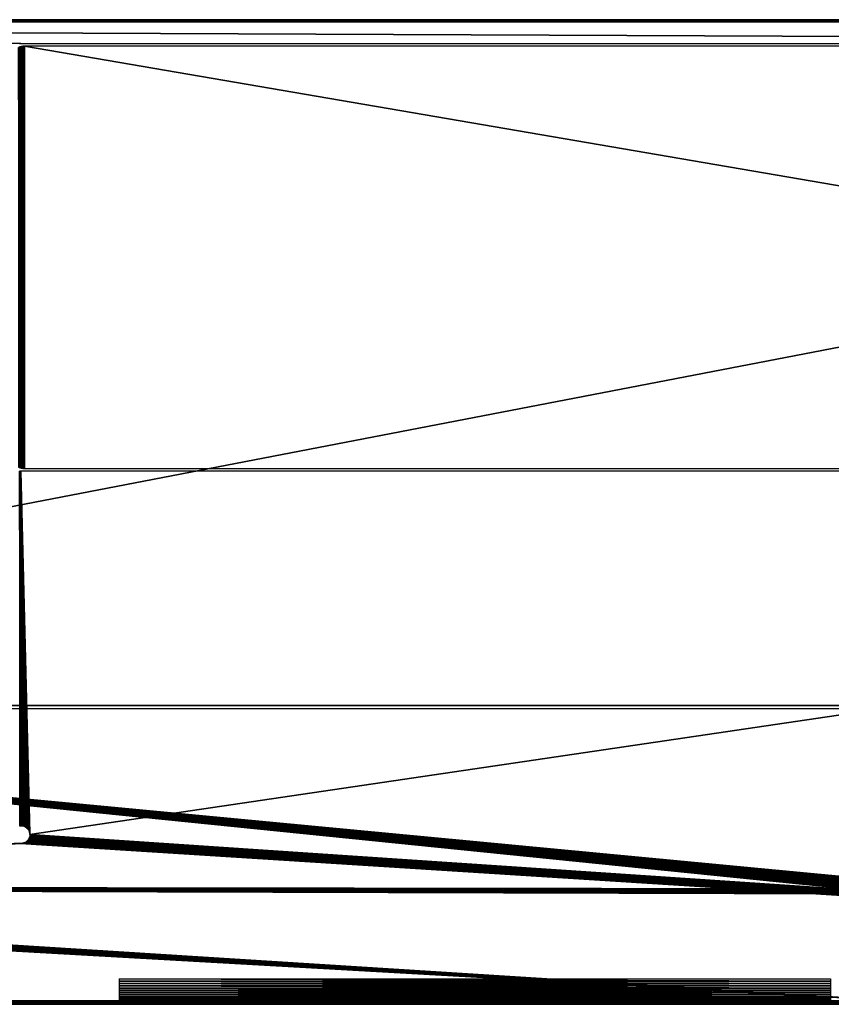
# Model space of a CAD drawing. Header units: millimetres. Extents: x -375 to 375, y -72 to 72.
# Tile 4 of 5: x 5 to 125, y -72 to 72. Entities that reach past the tile are written whole.
import ezdxf

# ---------------------------------------------------------------- set-up
doc = ezdxf.new("R2010")
doc.units = ezdxf.units.MM
doc.header["$LTSCALE"] = 26.699852
for name, color, linetype in [('1', 7, 'CONTINUOUS'), ('11', 7, 'CONTINUOUS'), ('12', 7, 'CONTINUOUS'), ('13', 7, 'CONTINUOUS'), ('14', 7, 'CONTINUOUS'), ('17', 7, 'CONTINUOUS'), ('18', 7, 'CONTINUOUS'), ('19', 7, 'CONTINUOUS'), ('2', 7, 'CONTINUOUS'), ('20', 7, 'CONTINUOUS'), ('25', 7, 'CONTINUOUS'), ('26', 7, 'CONTINUOUS'), ('27', 7, 'CONTINUOUS'), ('3', 7, 'CONTINUOUS'), ('5', 7, 'CONTINUOUS')]:
    doc.layers.add(name, color=color, linetype=linetype)

msp = doc.modelspace()

# ---------------------------------------------------------------- linework, layer by layer
at = {"layer": '1', "color": 7, "linetype": 'Continuous'}
for points in [[(-374.7, -72.2), (-374.7, 72.2), (374.7, 72.2), (-374.7, -72.2)], [(374.7, -72.2), (-374.7, -72.2), (374.7, 72.2), (374.7, -72.2)]]:
    msp.add_3dface(points, dxfattribs=at)
at = {"layer": '11', "color": 7, "linetype": 'Continuous'}
for points in [[(374.7, -72.2, 8), (-374.7, -72.2, 8), (374.7, -72.5, 7.7), (374.7, -72.2, 8)], [(-374.7, -72.2, 8), (-374.7, -72.5, 7.7), (374.7, -72.5, 7.7), (-374.7, -72.2, 8)]]:
    msp.add_3dface(points, dxfattribs=at)
at = {"layer": '12', "color": 7, "linetype": 'Continuous'}
for points in [[(-374.7, -72.2), (374.7, -72.2), (-374.7, -72.5, 0.3), (-374.7, -72.2)], [(374.7, -72.2), (374.7, -72.5, 0.3), (-374.7, -72.5, 0.3), (374.7, -72.2)]]:
    msp.add_3dface(points, dxfattribs=at)
at = {"layer": '13', "color": 7, "linetype": 'Continuous'}
for points in [[(-374.7, 72.2, 8), (374.7, 72.2, 8), (-374.7, 72.5, 7.7), (-374.7, 72.2, 8)], [(374.7, 72.2, 8), (374.7, 72.5, 7.7), (-374.7, 72.5, 7.7), (374.7, 72.2, 8)]]:
    msp.add_3dface(points, dxfattribs=at)
at = {"layer": '14', "color": 7, "linetype": 'Continuous'}
for points in [[(374.7, 72.2), (-374.7, 72.2), (374.7, 72.5, 0.3), (374.7, 72.2)], [(-374.7, 72.2), (-374.7, 72.5, 0.3), (374.7, 72.5, 0.3), (-374.7, 72.2)]]:
    msp.add_3dface(points, dxfattribs=at)
at = {"layer": '17', "linetype": 'Continuous'}
for points in [[(124.75, -72.5, 27), (-124.75, -72.5, 27), (112, -72.5, 22), (124.75, -72.5, 27)], [(10, -72.5, 22.82), (-124.75, -72.5, 27), (-10, -72.5, 22.82), (10, -72.5, 22.82)], [(112, -72.5, 22), (-124.75, -72.5, 27), (108, -72.5, 22), (112, -72.5, 22)], [(108, -72.5, 22), (-124.75, -72.5, 27), (107.76, -72.5, 21.99), (108, -72.5, 22)], [(107.76, -72.5, 21.99), (-124.75, -72.5, 27), (107.52, -72.5, 21.95), (107.76, -72.5, 21.99)], [(107.52, -72.5, 21.95), (-124.75, -72.5, 27), (107.28, -72.5, 21.88), (107.52, -72.5, 21.95)], [(107.28, -72.5, 21.88), (-124.75, -72.5, 27), (107.06, -72.5, 21.79), (107.28, -72.5, 21.88)], [(107.06, -72.5, 21.79), (-124.75, -72.5, 27), (106.84, -72.5, 21.68), (107.06, -72.5, 21.79)], [(106.84, -72.5, 21.68), (-124.75, -72.5, 27), (106.64, -72.5, 21.54), (106.84, -72.5, 21.68)], [(106.64, -72.5, 21.54), (-124.75, -72.5, 27), (106.45, -72.5, 21.38), (106.64, -72.5, 21.54)], [(106.45, -72.5, 21.38), (-124.75, -72.5, 27), (106.29, -72.5, 21.21), (106.45, -72.5, 21.38)], [(106.29, -72.5, 21.21), (-124.75, -72.5, 27), (106.14, -72.5, 21.01), (106.29, -72.5, 21.21)], [(106.14, -72.5, 21.01), (-124.75, -72.5, 27), (106.01, -72.5, 20.8), (106.14, -72.5, 21.01)], [(106.01, -72.5, 20.8), (-124.75, -72.5, 27), (105.91, -72.5, 20.58), (106.01, -72.5, 20.8)], [(105.91, -72.5, 20.58), (-124.75, -72.5, 27), (105.83, -72.5, 20.35), (105.91, -72.5, 20.58)], [(105.83, -72.5, 20.35), (-124.75, -72.5, 27), (105.78, -72.5, 20.11), (105.83, -72.5, 20.35)], [(-124.75, -72.5, 27), (10, -72.5, 22.82), (105.78, -72.5, 20.11), (-124.75, -72.5, 27)], [(105.75, -72.5, 19.87), (105.78, -72.5, 20.11), (10, -72.5, 22.82), (105.75, -72.5, 19.87)], [(10, -72.5, 22.82), (10.75, -72.5, 22.79), (105.75, -72.5, 19.63), (10, -72.5, 22.82)], [(105.75, -72.5, 19.87), (10, -72.5, 22.82), (105.75, -72.5, 19.63), (105.75, -72.5, 19.87)], [(10.75, -72.5, 22.79), (11.49, -72.5, 22.71), (105.75, -72.5, 19.63), (10.75, -72.5, 22.79)], [(11.49, -72.5, 22.71), (12.23, -72.5, 22.57), (105.75, -72.5, 19.63), (11.49, -72.5, 22.71)], [(12.23, -72.5, 22.57), (12.95, -72.5, 22.38), (105.75, -72.5, 19.63), (12.23, -72.5, 22.57)], [(12.95, -72.5, 22.38), (13.65, -72.5, 22.13), (105.75, -72.5, 19.63), (12.95, -72.5, 22.38)], [(13.65, -72.5, 22.13), (14.34, -72.5, 21.83), (105.75, -72.5, 19.63), (13.65, -72.5, 22.13)], [(14.34, -72.5, 21.83), (15, -72.5, 21.48), (105.75, -72.5, 19.63), (14.34, -72.5, 21.83)], [(15, -72.5, 21.48), (15.63, -72.5, 21.08), (105.75, -72.5, 19.63), (15, -72.5, 21.48)], [(15.63, -72.5, 21.08), (16.23, -72.5, 20.64), (105.75, -72.5, 19.63), (15.63, -72.5, 21.08)], [(16.23, -72.5, 20.64), (16.8, -72.5, 20.15), (105.75, -72.5, 19.63), (16.23, -72.5, 20.64)], [(16.8, -72.5, 20.15), (17.33, -72.5, 19.62), (105.75, -72.5, 19.63), (16.8, -72.5, 20.15)], [(17.33, -72.5, 19.62), (17.82, -72.5, 19.06), (105.75, -72.5, 19.63), (17.33, -72.5, 19.62)], [(17.82, -72.5, 19.06), (18.26, -72.5, 18.46), (105.75, -72.5, 19.63), (17.82, -72.5, 19.06)], [(18.26, -72.5, 18.46), (18.66, -72.5, 17.82), (105.75, -72.5, 19.63), (18.26, -72.5, 18.46)], [(18.66, -72.5, 17.82), (19.01, -72.5, 17.16), (105.75, -72.5, 19.63), (18.66, -72.5, 17.82)], [(19.01, -72.5, 17.16), (19.31, -72.5, 16.48), (105.75, -72.5, 19.63), (19.01, -72.5, 17.16)], [(19.31, -72.5, 16.48), (19.56, -72.5, 15.77), (105.75, -72.5, 19.63), (19.31, -72.5, 16.48)], [(19.56, -72.5, 15.77), (19.75, -72.5, 15.05), (105.75, -72.5, 19.63), (19.56, -72.5, 15.77)], [(19.75, -72.5, 15.05), (19.89, -72.5, 14.31), (105.75, -72.5, 19.63), (19.75, -72.5, 15.05)], [(19.89, -72.5, 14.31), (19.97, -72.5, 13.57), (105.75, -72.5, 19.63), (19.89, -72.5, 14.31)], [(19.97, -72.5, 13.57), (20, -72.5, 12.82), (105.75, -72.5, 19.63), (19.97, -72.5, 13.57)], [(20, -72.5, 11.75), (124.75, -72.5, 11.75), (20, -72.5, 12.82), (20, -72.5, 11.75)], [(20, -72.5, 12.82), (124.75, -72.5, 11.75), (107.28, -72.5, 17.62), (20, -72.5, 12.82)], [(105.75, -72.5, 19.63), (20, -72.5, 12.82), (105.78, -72.5, 19.39), (105.75, -72.5, 19.63)], [(105.78, -72.5, 19.39), (20, -72.5, 12.82), (105.83, -72.5, 19.15), (105.78, -72.5, 19.39)], [(105.83, -72.5, 19.15), (20, -72.5, 12.82), (105.91, -72.5, 18.92), (105.83, -72.5, 19.15)], [(105.91, -72.5, 18.92), (20, -72.5, 12.82), (106.01, -72.5, 18.7), (105.91, -72.5, 18.92)], [(106.01, -72.5, 18.7), (20, -72.5, 12.82), (106.14, -72.5, 18.49), (106.01, -72.5, 18.7)], [(106.14, -72.5, 18.49), (20, -72.5, 12.82), (106.29, -72.5, 18.29), (106.14, -72.5, 18.49)], [(106.29, -72.5, 18.29), (20, -72.5, 12.82), (106.45, -72.5, 18.12), (106.29, -72.5, 18.29)], [(106.45, -72.5, 18.12), (20, -72.5, 12.82), (106.64, -72.5, 17.96), (106.45, -72.5, 18.12)], [(106.64, -72.5, 17.96), (20, -72.5, 12.82), (106.84, -72.5, 17.82), (106.64, -72.5, 17.96)], [(106.84, -72.5, 17.82), (20, -72.5, 12.82), (107.06, -72.5, 17.71), (106.84, -72.5, 17.82)], [(107.06, -72.5, 17.71), (20, -72.5, 12.82), (107.28, -72.5, 17.62), (107.06, -72.5, 17.71)], [(107.28, -72.5, 17.62), (124.75, -72.5, 11.75), (107.52, -72.5, 17.55), (107.28, -72.5, 17.62)], [(107.52, -72.5, 17.55), (124.75, -72.5, 11.75), (107.76, -72.5, 17.51), (107.52, -72.5, 17.55)], [(124.75, -72.5, 11.75), (108, -72.5, 17.5), (107.76, -72.5, 17.51), (124.75, -72.5, 11.75)], [(108, -72.5, 17.5), (124.75, -72.5, 11.75), (112, -72.5, 17.5), (108, -72.5, 17.5)], [(112.24, -72.5, 21.99), (124.75, -72.5, 27), (112, -72.5, 22), (112.24, -72.5, 21.99)], [(112, -72.5, 17.5), (124.75, -72.5, 11.75), (112.24, -72.5, 17.51), (112, -72.5, 17.5)], [(112.48, -72.5, 21.95), (124.75, -72.5, 27), (112.24, -72.5, 21.99), (112.48, -72.5, 21.95)], [(112.24, -72.5, 17.51), (124.75, -72.5, 11.75), (112.48, -72.5, 17.55), (112.24, -72.5, 17.51)], [(112.72, -72.5, 21.88), (124.75, -72.5, 27), (112.48, -72.5, 21.95), (112.72, -72.5, 21.88)], [(112.48, -72.5, 17.55), (124.75, -72.5, 11.75), (112.72, -72.5, 17.62), (112.48, -72.5, 17.55)], [(112.94, -72.5, 21.79), (124.75, -72.5, 27), (112.72, -72.5, 21.88), (112.94, -72.5, 21.79)], [(112.72, -72.5, 17.62), (124.75, -72.5, 11.75), (112.94, -72.5, 17.71), (112.72, -72.5, 17.62)], [(113.16, -72.5, 21.68), (124.75, -72.5, 27), (112.94, -72.5, 21.79), (113.16, -72.5, 21.68)], [(112.94, -72.5, 17.71), (124.75, -72.5, 11.75), (113.16, -72.5, 17.82), (112.94, -72.5, 17.71)], [(113.36, -72.5, 21.54), (124.75, -72.5, 27), (113.16, -72.5, 21.68), (113.36, -72.5, 21.54)], [(113.16, -72.5, 17.82), (124.75, -72.5, 11.75), (113.36, -72.5, 17.96), (113.16, -72.5, 17.82)], [(113.55, -72.5, 21.38), (124.75, -72.5, 27), (113.36, -72.5, 21.54), (113.55, -72.5, 21.38)], [(113.36, -72.5, 17.96), (124.75, -72.5, 11.75), (113.55, -72.5, 18.12), (113.36, -72.5, 17.96)], [(124.75, -72.5, 11.75), (124.75, -72.5, 27), (113.55, -72.5, 21.38), (124.75, -72.5, 11.75)], [(113.55, -72.5, 18.12), (124.75, -72.5, 11.75), (113.71, -72.5, 18.29), (113.55, -72.5, 18.12)], [(113.71, -72.5, 21.21), (124.75, -72.5, 11.75), (113.55, -72.5, 21.38), (113.71, -72.5, 21.21)], [(113.71, -72.5, 18.29), (124.75, -72.5, 11.75), (113.86, -72.5, 18.49), (113.71, -72.5, 18.29)], [(113.86, -72.5, 21.01), (124.75, -72.5, 11.75), (113.71, -72.5, 21.21), (113.86, -72.5, 21.01)], [(113.86, -72.5, 18.49), (124.75, -72.5, 11.75), (113.99, -72.5, 18.7), (113.86, -72.5, 18.49)], [(113.99, -72.5, 20.8), (124.75, -72.5, 11.75), (113.86, -72.5, 21.01), (113.99, -72.5, 20.8)], [(113.99, -72.5, 18.7), (124.75, -72.5, 11.75), (114.09, -72.5, 18.92), (113.99, -72.5, 18.7)], [(114.09, -72.5, 20.58), (124.75, -72.5, 11.75), (113.99, -72.5, 20.8), (114.09, -72.5, 20.58)], [(114.09, -72.5, 18.92), (124.75, -72.5, 11.75), (114.17, -72.5, 19.15), (114.09, -72.5, 18.92)], [(114.17, -72.5, 20.35), (124.75, -72.5, 11.75), (114.09, -72.5, 20.58), (114.17, -72.5, 20.35)], [(114.17, -72.5, 19.15), (124.75, -72.5, 11.75), (114.22, -72.5, 19.39), (114.17, -72.5, 19.15)], [(114.22, -72.5, 20.11), (124.75, -72.5, 11.75), (114.17, -72.5, 20.35), (114.22, -72.5, 20.11)], [(114.22, -72.5, 19.39), (124.75, -72.5, 11.75), (114.25, -72.5, 19.63), (114.22, -72.5, 19.39)], [(114.25, -72.5, 19.87), (124.75, -72.5, 11.75), (114.22, -72.5, 20.11), (114.25, -72.5, 19.87)], [(114.25, -72.5, 19.63), (124.75, -72.5, 11.75), (114.25, -72.5, 19.87), (114.25, -72.5, 19.63)]]:
    msp.add_3dface(points, dxfattribs=at)
at = {"layer": '18', "linetype": 'Continuous'}
for points in [[(20, -69.1, 8.02), (20, -68.75, 8), (124.75, -69.1, 8.02), (20, -69.1, 8.02)], [(124.75, -69.1, 8.02), (20, -68.75, 8), (124.75, -68.75, 8), (124.75, -69.1, 8.02)], [(20, -69.44, 8.06), (20, -69.1, 8.02), (124.75, -69.44, 8.06), (20, -69.44, 8.06)], [(124.75, -69.44, 8.06), (20, -69.1, 8.02), (124.75, -69.1, 8.02), (124.75, -69.44, 8.06)], [(20, -69.78, 8.14), (20, -69.44, 8.06), (124.75, -69.78, 8.14), (20, -69.78, 8.14)], [(124.75, -69.78, 8.14), (20, -69.44, 8.06), (124.75, -69.44, 8.06), (124.75, -69.78, 8.14)], [(20, -70.1, 8.25), (20, -69.78, 8.14), (124.75, -70.1, 8.25), (20, -70.1, 8.25)], [(124.75, -70.1, 8.25), (20, -69.78, 8.14), (124.75, -69.78, 8.14), (124.75, -70.1, 8.25)], [(20, -70.42, 8.39), (20, -70.1, 8.25), (124.75, -70.42, 8.39), (20, -70.42, 8.39)], [(124.75, -70.42, 8.39), (20, -70.1, 8.25), (124.75, -70.1, 8.25), (124.75, -70.42, 8.39)], [(20, -70.72, 8.56), (20, -70.42, 8.39), (124.75, -70.72, 8.56), (20, -70.72, 8.56)], [(124.75, -70.72, 8.56), (20, -70.42, 8.39), (124.75, -70.42, 8.39), (124.75, -70.72, 8.56)], [(20, -71.01, 8.76), (20, -70.72, 8.56), (124.75, -71.01, 8.76), (20, -71.01, 8.76)], [(124.75, -71.01, 8.76), (20, -70.72, 8.56), (124.75, -70.72, 8.56), (124.75, -71.01, 8.76)], [(20, -71.28, 8.98), (20, -71.01, 8.76), (124.75, -71.28, 8.98), (20, -71.28, 8.98)], [(124.75, -71.28, 8.98), (20, -71.01, 8.76), (124.75, -71.01, 8.76), (124.75, -71.28, 8.98)], [(20, -71.52, 9.22), (20, -71.28, 8.98), (124.75, -71.52, 9.22), (20, -71.52, 9.22)], [(124.75, -71.52, 9.22), (20, -71.28, 8.98), (124.75, -71.28, 8.98), (124.75, -71.52, 9.22)], [(20, -71.74, 9.49), (20, -71.52, 9.22), (124.75, -71.74, 9.49), (20, -71.74, 9.49)], [(124.75, -71.74, 9.49), (20, -71.52, 9.22), (124.75, -71.52, 9.22), (124.75, -71.74, 9.49)], [(20, -71.94, 9.78), (20, -71.74, 9.49), (124.75, -71.94, 9.78), (20, -71.94, 9.78)], [(124.75, -71.94, 9.78), (20, -71.74, 9.49), (124.75, -71.74, 9.49), (124.75, -71.94, 9.78)], [(20, -72.11, 10.08), (20, -71.94, 9.78), (124.75, -72.11, 10.08), (20, -72.11, 10.08)], [(124.75, -72.11, 10.08), (20, -71.94, 9.78), (124.75, -71.94, 9.78), (124.75, -72.11, 10.08)], [(20, -72.25, 10.4), (20, -72.11, 10.08), (124.75, -72.25, 10.4), (20, -72.25, 10.4)], [(124.75, -72.25, 10.4), (20, -72.11, 10.08), (124.75, -72.11, 10.08), (124.75, -72.25, 10.4)], [(20, -72.36, 10.72), (20, -72.25, 10.4), (124.75, -72.36, 10.72), (20, -72.36, 10.72)], [(124.75, -72.36, 10.72), (20, -72.25, 10.4), (124.75, -72.25, 10.4), (124.75, -72.36, 10.72)], [(20, -72.44, 11.06), (20, -72.36, 10.72), (124.75, -72.44, 11.06), (20, -72.44, 11.06)], [(124.75, -72.44, 11.06), (20, -72.36, 10.72), (124.75, -72.36, 10.72), (124.75, -72.44, 11.06)], [(20, -72.48, 11.4), (20, -72.44, 11.06), (124.75, -72.48, 11.4), (20, -72.48, 11.4)], [(124.75, -72.48, 11.4), (20, -72.44, 11.06), (124.75, -72.44, 11.06), (124.75, -72.48, 11.4)], [(124.75, -72.5, 11.75), (20, -72.5, 11.75), (20, -72.48, 11.4), (124.75, -72.5, 11.75)], [(124.75, -72.5, 11.75), (20, -72.48, 11.4), (124.75, -72.48, 11.4), (124.75, -72.5, 11.75)]]:
    msp.add_3dface(points, dxfattribs=at)
at = {"layer": '19', "color": 2, "linetype": 'Continuous'}
for points in [[(134.38, -72.5, 30.88), (-134.38, -72.5, 30.88), (132.72, -72.5, 30.22), (134.38, -72.5, 30.88)], [(132.72, -72.5, 30.22), (-134.38, -72.5, 30.88), (-132.72, -72.5, 30.22), (132.72, -72.5, 30.22)]]:
    msp.add_3dface(points, dxfattribs=at)
at = {"layer": '2', "color": 7, "linetype": 'Continuous'}
for points in [[(5.5, 69, 8), (369.5, 69, 8), (-374.7, 72.2, 8), (5.5, 69, 8)], [(-374.7, 72.2, 8), (369.5, 69, 8), (374.7, 72.2, 8), (-374.7, 72.2, 8)], [(5.28, 68.99, 8), (5.5, 69, 8), (-374.7, 72.2, 8), (5.28, 68.99, 8)], [(5.42, -46.2, 8), (5.28, 6.01, 8), (5.26, -46.22, 8), (5.42, -46.2, 8)], [(5.5, 6, 8), (5.28, 6.01, 8), (5.42, -46.2, 8), (5.5, 6, 8)], [(5.58, -46.2, 8), (5.5, 6, 8), (5.42, -46.2, 8), (5.58, -46.2, 8)], [(369.5, 6, 8), (5.5, 6, 8), (6.8, -47.5, 8), (369.5, 6, 8)], [(6.8, -47.5, 8), (5.5, 6, 8), (6.79, -47.34, 8), (6.8, -47.5, 8)], [(6.79, -47.34, 8), (5.5, 6, 8), (6.76, -47.18, 8), (6.79, -47.34, 8)], [(6.76, -47.18, 8), (5.5, 6, 8), (6.71, -47.02, 8), (6.76, -47.18, 8)], [(6.71, -47.02, 8), (5.5, 6, 8), (6.64, -46.87, 8), (6.71, -47.02, 8)], [(6.64, -46.87, 8), (5.5, 6, 8), (6.55, -46.74, 8), (6.64, -46.87, 8)], [(6.55, -46.74, 8), (5.5, 6, 8), (6.45, -46.61, 8), (6.55, -46.74, 8)], [(6.45, -46.61, 8), (5.5, 6, 8), (6.33, -46.5, 8), (6.45, -46.61, 8)], [(6.33, -46.5, 8), (5.5, 6, 8), (6.2, -46.4, 8), (6.33, -46.5, 8)], [(6.2, -46.4, 8), (5.5, 6, 8), (6.05, -46.32, 8), (6.2, -46.4, 8)], [(6.05, -46.32, 8), (5.5, 6, 8), (5.9, -46.26, 8), (6.05, -46.32, 8)], [(5.9, -46.26, 8), (5.5, 6, 8), (5.74, -46.22, 8), (5.9, -46.26, 8)], [(5.74, -46.22, 8), (5.5, 6, 8), (5.58, -46.2, 8), (5.74, -46.22, 8)], [(374.7, -72.2, 8), (369.5, 6, 8), (6.8, -47.5, 8), (374.7, -72.2, 8)], [(6.71, -47.98, 8), (374.7, -72.2, 8), (6.76, -47.82, 8), (6.71, -47.98, 8)], [(6.76, -47.82, 8), (374.7, -72.2, 8), (6.79, -47.66, 8), (6.76, -47.82, 8)], [(6.79, -47.66, 8), (374.7, -72.2, 8), (6.8, -47.5, 8), (6.79, -47.66, 8)], [(5.26, -48.78, 8), (-374.7, -72.2, 8), (5.42, -48.8, 8), (5.26, -48.78, 8)], [(-374.7, -72.2, 8), (374.7, -72.2, 8), (5.42, -48.8, 8), (-374.7, -72.2, 8)], [(5.42, -48.8, 8), (374.7, -72.2, 8), (5.58, -48.8, 8), (5.42, -48.8, 8)], [(5.58, -48.8, 8), (374.7, -72.2, 8), (5.74, -48.78, 8), (5.58, -48.8, 8)], [(5.74, -48.78, 8), (374.7, -72.2, 8), (5.9, -48.74, 8), (5.74, -48.78, 8)], [(5.9, -48.74, 8), (374.7, -72.2, 8), (6.05, -48.68, 8), (5.9, -48.74, 8)], [(6.05, -48.68, 8), (374.7, -72.2, 8), (6.2, -48.6, 8), (6.05, -48.68, 8)], [(6.2, -48.6, 8), (374.7, -72.2, 8), (6.33, -48.5, 8), (6.2, -48.6, 8)], [(6.33, -48.5, 8), (374.7, -72.2, 8), (6.45, -48.39, 8), (6.33, -48.5, 8)], [(6.45, -48.39, 8), (374.7, -72.2, 8), (6.55, -48.26, 8), (6.45, -48.39, 8)], [(6.55, -48.26, 8), (374.7, -72.2, 8), (6.64, -48.13, 8), (6.55, -48.26, 8)], [(6.64, -48.13, 8), (374.7, -72.2, 8), (6.71, -47.98, 8), (6.64, -48.13, 8)]]:
    msp.add_3dface(points, dxfattribs=at)
at = {"layer": '20', "color": 2, "linetype": 'Continuous'}
for points in [[(-127.44, -55.13, 31.23), (127.4, -55.5, 31.24), (-134, -29, 31), (-127.44, -55.13, 31.23)], [(128.91, -53.9, 31.22), (129.09, -53.9, 31.22), (-134, -29, 31), (128.91, -53.9, 31.22)], [(-134, -29, 31), (129.09, -53.9, 31.22), (134, -29, 31), (-134, -29, 31)], [(128.72, -53.92, 31.22), (128.91, -53.9, 31.22), (-134, -29, 31), (128.72, -53.92, 31.22)], [(128.54, -53.97, 31.22), (128.72, -53.92, 31.22), (-134, -29, 31), (128.54, -53.97, 31.22)], [(128.37, -54.03, 31.22), (128.54, -53.97, 31.22), (-134, -29, 31), (128.37, -54.03, 31.22)], [(128.2, -54.11, 31.22), (128.37, -54.03, 31.22), (-134, -29, 31), (128.2, -54.11, 31.22)], [(128.04, -54.22, 31.22), (128.2, -54.11, 31.22), (-134, -29, 31), (128.04, -54.22, 31.22)], [(127.9, -54.34, 31.23), (128.04, -54.22, 31.22), (-134, -29, 31), (127.9, -54.34, 31.23)], [(127.77, -54.47, 31.23), (127.9, -54.34, 31.23), (-134, -29, 31), (127.77, -54.47, 31.23)], [(127.66, -54.62, 31.23), (127.77, -54.47, 31.23), (-134, -29, 31), (127.66, -54.62, 31.23)], [(127.57, -54.78, 31.23), (127.66, -54.62, 31.23), (-134, -29, 31), (127.57, -54.78, 31.23)], [(127.5, -54.95, 31.23), (127.57, -54.78, 31.23), (-134, -29, 31), (127.5, -54.95, 31.23)], [(127.44, -55.13, 31.23), (127.5, -54.95, 31.23), (-134, -29, 31), (127.44, -55.13, 31.23)], [(127.41, -55.31, 31.23), (127.44, -55.13, 31.23), (-134, -29, 31), (127.41, -55.31, 31.23)], [(127.4, -55.5, 31.24), (127.41, -55.31, 31.23), (-134, -29, 31), (127.4, -55.5, 31.24)], [(-127.77, -56.53, 31.24), (-127.9, -56.66, 31.25), (134.38, -72, 31.38), (-127.77, -56.53, 31.24)], [(-127.66, -56.38, 31.24), (-127.77, -56.53, 31.24), (134.38, -72, 31.38), (-127.66, -56.38, 31.24)], [(-127.57, -56.22, 31.24), (-127.66, -56.38, 31.24), (134.38, -72, 31.38), (-127.57, -56.22, 31.24)], [(-127.5, -56.05, 31.24), (-127.57, -56.22, 31.24), (134.38, -72, 31.38), (-127.5, -56.05, 31.24)], [(-127.44, -55.87, 31.24), (-127.5, -56.05, 31.24), (134.38, -72, 31.38), (-127.44, -55.87, 31.24)], [(-127.44, -55.13, 31.23), (-127.41, -55.31, 31.23), (127.4, -55.5, 31.24), (-127.44, -55.13, 31.23)], [(-127.41, -55.69, 31.24), (-127.44, -55.87, 31.24), (134.38, -72, 31.38), (-127.41, -55.69, 31.24)], [(-127.41, -55.31, 31.23), (-127.4, -55.5, 31.24), (127.4, -55.5, 31.24), (-127.41, -55.31, 31.23)], [(-127.4, -55.5, 31.24), (-127.41, -55.69, 31.24), (134.38, -72, 31.38), (-127.4, -55.5, 31.24)], [(127.4, -55.5, 31.24), (-127.4, -55.5, 31.24), (127.41, -55.69, 31.24), (127.4, -55.5, 31.24)], [(127.41, -55.69, 31.24), (-127.4, -55.5, 31.24), (127.44, -55.87, 31.24), (127.41, -55.69, 31.24)], [(127.44, -55.87, 31.24), (-127.4, -55.5, 31.24), (127.5, -56.05, 31.24), (127.44, -55.87, 31.24)], [(127.5, -56.05, 31.24), (-127.4, -55.5, 31.24), (127.57, -56.22, 31.24), (127.5, -56.05, 31.24)], [(127.57, -56.22, 31.24), (-127.4, -55.5, 31.24), (134.38, -72, 31.38), (127.57, -56.22, 31.24)], [(134.38, -72, 31.38), (-129.09, -57.1, 31.25), (-134.38, -72, 31.38), (134.38, -72, 31.38)], [(-128.91, -57.1, 31.25), (-129.09, -57.1, 31.25), (134.38, -72, 31.38), (-128.91, -57.1, 31.25)], [(-128.72, -57.08, 31.25), (-128.91, -57.1, 31.25), (134.38, -72, 31.38), (-128.72, -57.08, 31.25)], [(-128.54, -57.03, 31.25), (-128.72, -57.08, 31.25), (134.38, -72, 31.38), (-128.54, -57.03, 31.25)], [(-128.37, -56.97, 31.25), (-128.54, -57.03, 31.25), (134.38, -72, 31.38), (-128.37, -56.97, 31.25)], [(-128.2, -56.89, 31.25), (-128.37, -56.97, 31.25), (134.38, -72, 31.38), (-128.2, -56.89, 31.25)], [(-128.04, -56.78, 31.25), (-128.2, -56.89, 31.25), (134.38, -72, 31.38), (-128.04, -56.78, 31.25)], [(-127.9, -56.66, 31.25), (-128.04, -56.78, 31.25), (134.38, -72, 31.38), (-127.9, -56.66, 31.25)]]:
    msp.add_3dface(points, dxfattribs=at)
at = {"layer": '25', "color": 2, "linetype": 'Continuous'}
for points in [[(134.38, -72, 31.38), (-134.38, -72, 31.38), (-134.38, -72.07, 31.37), (134.38, -72, 31.38)], [(134.38, -72.07, 31.37), (134.38, -72, 31.38), (-134.38, -72.07, 31.37), (134.38, -72.07, 31.37)], [(134.38, -72.15, 31.36), (134.38, -72.07, 31.37), (-134.38, -72.15, 31.36), (134.38, -72.15, 31.36)], [(-134.38, -72.15, 31.36), (134.38, -72.07, 31.37), (-134.38, -72.07, 31.37), (-134.38, -72.15, 31.36)], [(134.38, -72.22, 31.33), (134.38, -72.15, 31.36), (-134.38, -72.22, 31.33), (134.38, -72.22, 31.33)], [(-134.38, -72.22, 31.33), (134.38, -72.15, 31.36), (-134.38, -72.15, 31.36), (-134.38, -72.22, 31.33)], [(134.38, -72.29, 31.29), (134.38, -72.22, 31.33), (-134.38, -72.29, 31.29), (134.38, -72.29, 31.29)], [(-134.38, -72.29, 31.29), (134.38, -72.22, 31.33), (-134.38, -72.22, 31.33), (-134.38, -72.29, 31.29)], [(134.38, -72.35, 31.23), (134.38, -72.29, 31.29), (-134.38, -72.35, 31.23), (134.38, -72.35, 31.23)], [(-134.38, -72.35, 31.23), (134.38, -72.29, 31.29), (-134.38, -72.29, 31.29), (-134.38, -72.35, 31.23)], [(134.38, -72.4, 31.17), (134.38, -72.35, 31.23), (-134.38, -72.4, 31.17), (134.38, -72.4, 31.17)], [(-134.38, -72.4, 31.17), (134.38, -72.35, 31.23), (-134.38, -72.35, 31.23), (-134.38, -72.4, 31.17)], [(134.38, -72.44, 31.11), (134.38, -72.4, 31.17), (-134.38, -72.44, 31.11), (134.38, -72.44, 31.11)], [(-134.38, -72.44, 31.11), (134.38, -72.4, 31.17), (-134.38, -72.4, 31.17), (-134.38, -72.44, 31.11)], [(134.38, -72.48, 31.03), (134.38, -72.44, 31.11), (-134.38, -72.48, 31.03), (134.38, -72.48, 31.03)], [(-134.38, -72.48, 31.03), (134.38, -72.44, 31.11), (-134.38, -72.44, 31.11), (-134.38, -72.48, 31.03)], [(134.38, -72.49, 30.96), (134.38, -72.48, 31.03), (-134.38, -72.49, 30.96), (134.38, -72.49, 30.96)], [(-134.38, -72.49, 30.96), (134.38, -72.48, 31.03), (-134.38, -72.48, 31.03), (-134.38, -72.49, 30.96)], [(-134.38, -72.5, 30.88), (134.38, -72.5, 30.88), (134.38, -72.49, 30.96), (-134.38, -72.5, 30.88)], [(-134.38, -72.5, 30.88), (134.38, -72.49, 30.96), (-134.38, -72.49, 30.96), (-134.38, -72.5, 30.88)]]:
    msp.add_3dface(points, dxfattribs=at)
at = {"layer": '26', "color": 2, "linetype": 'Continuous'}
for points in [[(-134, -28.5, 30.5), (134, -28.5, 30.5), (-134, -28.5, 8.5), (-134, -28.5, 30.5)], [(-134, -28.5, 8.5), (134, -28.5, 30.5), (134, -28.5, 8.5), (-134, -28.5, 8.5)]]:
    msp.add_3dface(points, dxfattribs=at)
at = {"layer": '27', "color": 250, "linetype": 'Continuous', "true_color": 0x1c1c1c}
for points in [[(5.13, 68.4, 7.75), (5.34, 6.51, 7.75), (5.34, 68.49, 7.75), (5.13, 68.4, 7.75)], [(5.13, 6.6, 7.75), (5.34, 6.51, 7.75), (5.13, 68.4, 7.75), (5.13, 6.6, 7.75)], [(5.34, 68.49, 7.75), (5.55, 6.45, 7.75), (5.55, 68.55, 7.75), (5.34, 68.49, 7.75)], [(5.34, 6.51, 7.75), (5.55, 6.45, 7.75), (5.34, 68.49, 7.75), (5.34, 6.51, 7.75)], [(5.55, 68.55, 7.75), (5.78, 6.41, 7.75), (5.78, 68.59, 7.75), (5.55, 68.55, 7.75)], [(5.55, 6.45, 7.75), (5.78, 6.41, 7.75), (5.55, 68.55, 7.75), (5.55, 6.45, 7.75)], [(6, 6.4, 7.75), (6, 68.6, 7.75), (5.78, 68.59, 7.75), (6, 6.4, 7.75)], [(5.78, 6.41, 7.75), (6, 6.4, 7.75), (5.78, 68.59, 7.75), (5.78, 6.41, 7.75)], [(369, 68.6, 7.75), (6, 68.6, 7.75), (369, 6.4, 7.75), (369, 68.6, 7.75)], [(369, 6.4, 7.75), (6, 68.6, 7.75), (6, 6.4, 7.75), (369, 6.4, 7.75)]]:
    msp.add_3dface(points, dxfattribs=at)
at = {"layer": '3', "color": 7, "linetype": 'Continuous'}
for points in [[(374.7, -72.5, 7.7), (-374.7, -72.5, 7.7), (374.7, -72.5, 0.3), (374.7, -72.5, 7.7)], [(374.7, -72.5, 0.3), (-374.7, -72.5, 7.7), (-374.7, -72.5, 0.3), (374.7, -72.5, 0.3)]]:
    msp.add_3dface(points, dxfattribs=at)
at = {"layer": '5', "color": 7, "linetype": 'Continuous'}
for points in [[(-374.7, 72.5, 7.7), (374.7, 72.5, 7.7), (-374.7, 72.5, 0.3), (-374.7, 72.5, 7.7)], [(-374.7, 72.5, 0.3), (374.7, 72.5, 7.7), (374.7, 72.5, 0.3), (-374.7, 72.5, 0.3)]]:
    msp.add_3dface(points, dxfattribs=at)

doc.saveas('drawing.dxf')
